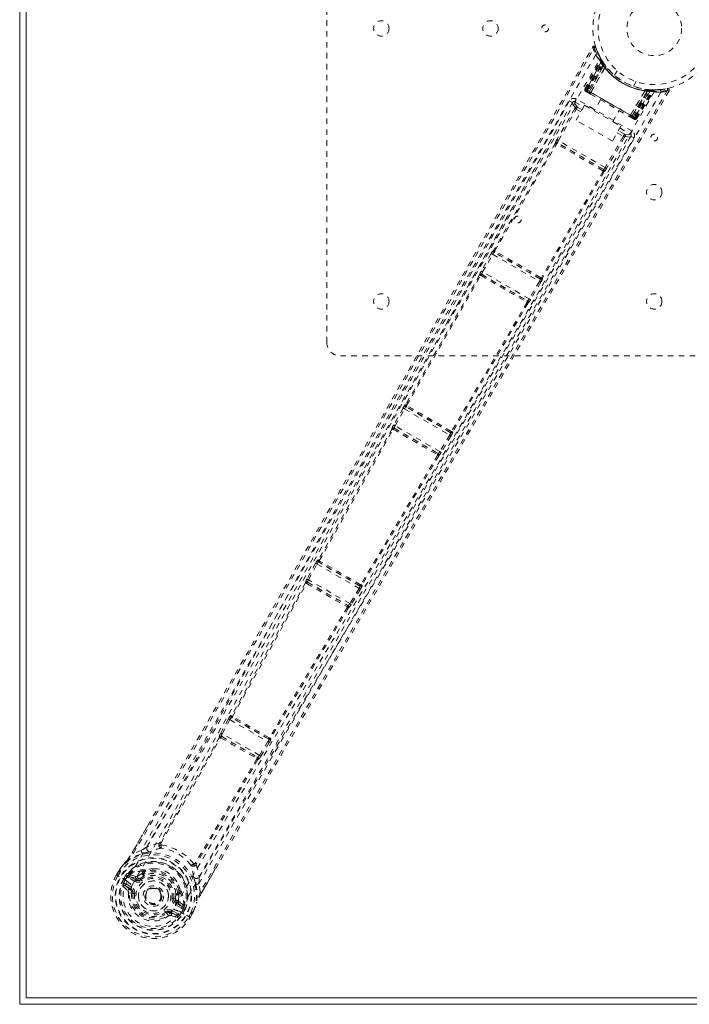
# Model space of a CAD drawing. Header units: inches. Extents: x 13.9 to 73.4, y 20.6 to 56.4.
# Tile 1 of 6: x 13.9 to 26.2, y 20.6 to 38.6. Entities that reach past the tile are written whole.
import ezdxf

# ---------------------------------------------------------------- set-up
doc = ezdxf.new("R2010")
doc.units = ezdxf.units.IN
doc.header["$MEASUREMENT"] = 0
doc.linetypes.add('SLD-Dashed', pattern=[0.075, 0.05, -0.025])
doc.linetypes.add('SLD-Solid', pattern=[0])

msp = doc.modelspace()

# ---------------------------------------------------------------- linework, layer by layer
at = {"color": 7, "linetype": 'SLD-Solid', "lineweight": 15}
for p, q in [((13.886, 56.364), (13.886, 20.614)), ((14.004, 56.246), (14.004, 20.732)), ((14.004, 56.246), (14.004, 20.732)), ((13.886, 20.614), (73.386, 20.614)), ((14.004, 20.732), (73.268, 20.732)), ((14.004, 20.732), (73.268, 20.732))]:
    msp.add_line(p, q, dxfattribs=at)
at = {"color": 7, "linetype": 'SLD-Dashed', "lineweight": 0}
for p, q in [((19.511, 32.739), (19.511, 44.239)), ((24.239, 37.381), (24.524, 37.916)), ((24.251, 37.374), (24.532, 37.902)), ((24.545, 37.886), (24.265, 37.361)), ((24.267, 37.365), (24.543, 37.883)), ((24.531, 37.931), (24.524, 37.945)), ((24.532, 37.902), (24.524, 37.916)), ((24.534, 37.924), (24.526, 37.938)), ((24.582, 37.85), (24.542, 37.913)), ((24.584, 37.819), (24.543, 37.883)), ((24.273, 37.361), (24.551, 37.844)), ((24.285, 37.354), (24.56, 37.832)), ((24.572, 37.815), (24.301, 37.345)), ((24.325, 37.331), (24.584, 37.819)), ((24.585, 37.817), (24.326, 37.33)), ((24.349, 37.317), (24.607, 37.773)), ((24.609, 37.77), (24.352, 37.315)), ((24.572, 37.815), (24.595, 37.832)), ((24.577, 37.858), (24.575, 37.86)), ((24.583, 37.848), (24.582, 37.85)), ((24.584, 37.847), (24.583, 37.848)), ((24.584, 37.819), (24.585, 37.817)), ((24.609, 37.77), (24.607, 37.773)), ((24.626, 37.791), (24.622, 37.796)), ((24.832, 37.714), (24.784, 37.631)), ((25.13, 37.431), (25.179, 37.514)), ((24.239, 37.381), (24.251, 37.374)), ((24.285, 37.354), (24.251, 37.374)), ((24.262, 37.334), (24.271, 37.329)), ((24.267, 37.365), (24.325, 37.331)), ((25.152, 36.853), (24.273, 37.361)), ((24.285, 37.354), (25.141, 36.86)), ((25.125, 36.869), (24.301, 37.345)), ((24.326, 37.33), (24.325, 37.331)), ((25.073, 36.899), (25.338, 37.348)), ((25.343, 37.349), (25.076, 36.897)), ((25.1, 36.884), (25.392, 37.351)), ((25.393, 37.351), (25.101, 36.883)), ((25.125, 36.869), (25.396, 37.339)), ((25.141, 36.86), (25.417, 37.337)), ((25.432, 37.336), (25.153, 36.853)), ((25.157, 36.847), (25.471, 37.351)), ((25.159, 36.85), (25.47, 37.348)), ((25.175, 36.84), (25.492, 37.348)), ((25.186, 36.834), (25.508, 37.348)), ((25.343, 37.349), (25.338, 37.348)), ((25.368, 37.372), (25.402, 37.369)), ((25.392, 37.351), (25.393, 37.351)), ((25.47, 37.348), (25.393, 37.351)), ((25.399, 37.367), (25.396, 37.339)), ((25.417, 37.366), (25.419, 37.366)), ((25.421, 37.365), (25.419, 37.366)), ((25.496, 37.362), (25.421, 37.365)), ((25.434, 37.364), (25.432, 37.336)), ((25.488, 37.363), (25.609, 37.366)), ((25.508, 37.348), (25.492, 37.348)), ((25.533, 37.362), (25.517, 37.362)), ((25.635, 37.369), (25.611, 37.365)), ((25.617, 37.367), (25.748, 37.387)), ((25.781, 37.343), (25.755, 37.358)), ((24.011, 37.133), (23.959, 37.163)), ((25.105, 36.606), (24.082, 37.196)), ((24.278, 37.325), (24.325, 37.297)), ((24.343, 37.287), (24.337, 37.291)), ((24.349, 37.317), (24.352, 37.315)), ((24.529, 37.18), (24.413, 36.978)), ((24.057, 37.024), (23.728, 36.451)), ((23.754, 36.436), (24.082, 37.009)), ((24.01, 37.131), (24.009, 37.13)), ((24.018, 37.142), (24.011, 37.133)), ((24.019, 37.141), (24.012, 37.133)), ((24.052, 37.144), (24.216, 37.049)), ((24.078, 36.809), (24.235, 37.081)), ((24.165, 36.961), (24.082, 37.009)), ((24.188, 37), (24.103, 37.048)), ((24.235, 37.081), (24.901, 36.697)), ((24.751, 36.783), (24.867, 36.985)), ((24.744, 36.425), (24.078, 36.809)), ((25.071, 36.867), (25.118, 36.839)), ((25.073, 36.899), (25.076, 36.897)), ((25.101, 36.883), (25.1, 36.884)), ((25.101, 36.883), (25.159, 36.85)), ((25.139, 36.83), (25.152, 36.853)), ((25.186, 36.834), (25.153, 36.853)), ((25.175, 36.84), (25.186, 36.834)), ((24.901, 36.697), (24.744, 36.425)), ((24.967, 36.55), (24.854, 36.615)), ((24.882, 36.665), (25.075, 36.554)), ((24.611, 35.941), (23.754, 36.436)), ((24.943, 36.512), (24.611, 35.941)), ((24.968, 36.497), (24.637, 35.926)), ((24.831, 36.576), (24.943, 36.512)), ((25.084, 36.509), (25.084, 36.511)), ((25.086, 36.512), (25.09, 36.523)), ((25.086, 36.514), (25.089, 36.523)), ((25.138, 36.482), (25.086, 36.512)), ((23.698, 36.382), (22.572, 34.427)), ((22.59, 34.415), (23.717, 36.37)), ((23.698, 36.382), (23.698, 36.382)), ((23.739, 36.393), (23.738, 36.394)), ((24.582, 35.906), (23.738, 36.394)), ((24.582, 35.906), (24.581, 35.907)), ((24.573, 35.876), (23.443, 33.922)), ((24.592, 35.866), (23.462, 33.912)), ((24.592, 35.866), (24.592, 35.866)), ((22.524, 34.365), (22.341, 34.043)), ((22.367, 34.028), (22.55, 34.351)), ((22.55, 34.351), (23.407, 33.856)), ((22.572, 34.427), (22.567, 34.427)), ((22.578, 34.386), (22.582, 34.386)), ((23.424, 33.898), (22.578, 34.386)), ((22.586, 34.384), (22.586, 34.384)), ((22.311, 33.973), (20.956, 31.596)), ((20.975, 31.584), (22.33, 33.961)), ((22.31, 33.974), (22.311, 33.973)), ((22.352, 33.984), (22.351, 33.985)), ((22.351, 33.985), (23.19, 33.501)), ((22.356, 33.982), (22.356, 33.982)), ((23.219, 33.536), (22.367, 34.028)), ((23.462, 33.912), (23.464, 33.909)), ((23.407, 33.856), (23.219, 33.536)), ((23.433, 33.841), (23.245, 33.521)), ((23.418, 33.904), (23.418, 33.904)), ((23.421, 33.902), (23.424, 33.898)), ((23.18, 33.47), (21.798, 31.108)), ((23.199, 33.46), (21.818, 31.098)), ((23.185, 33.503), (23.184, 33.503)), ((23.19, 33.501), (23.188, 33.501)), ((23.201, 33.46), (23.199, 33.46)), ((31.261, 32.489), (19.761, 32.489)), ((20.956, 31.596), (20.951, 31.596)), ((20.909, 31.535), (20.737, 31.227)), ((20.763, 31.212), (20.935, 31.52)), ((20.935, 31.52), (21.763, 31.042)), ((20.962, 31.556), (20.967, 31.556)), ((21.78, 31.083), (20.962, 31.556)), ((20.971, 31.554), (20.971, 31.554)), ((21.582, 30.739), (20.763, 31.212)), ((20.707, 31.156), (19.357, 28.753)), ((19.375, 28.74), (20.726, 31.144)), ((20.706, 31.158), (20.707, 31.156)), ((20.748, 31.168), (20.747, 31.169)), ((20.747, 31.169), (21.553, 30.704)), ((20.752, 31.165), (20.752, 31.165)), ((21.763, 31.042), (21.582, 30.739)), ((21.789, 31.026), (21.608, 30.723)), ((21.774, 31.09), (21.775, 31.09)), ((21.778, 31.088), (21.78, 31.083)), ((21.818, 31.098), (21.821, 31.094)), ((21.542, 30.673), (20.135, 28.301)), ((21.562, 30.663), (20.156, 28.292)), ((21.547, 30.706), (21.547, 30.706)), ((21.553, 30.704), (21.551, 30.704)), ((21.563, 30.663), (21.562, 30.663)), ((19.307, 28.692), (19.149, 28.405)), ((19.176, 28.39), (19.333, 28.677)), ((19.333, 28.677), (20.102, 28.233)), ((19.357, 28.753), (19.35, 28.753)), ((19.361, 28.713), (19.368, 28.713)), ((20.119, 28.275), (19.361, 28.713)), ((19.12, 28.335), (19.122, 28.333)), ((19.163, 28.344), (19.162, 28.346)), ((19.162, 28.346), (19.901, 27.919)), ((19.932, 27.953), (19.176, 28.39)), ((20.102, 28.233), (19.932, 27.953)), ((20.128, 28.218), (19.958, 27.938)), ((20.115, 28.281), (20.119, 28.275)), ((20.156, 28.292), (20.16, 28.286)), ((19.901, 27.919), (19.899, 27.92)), ((19.912, 27.878), (19.909, 27.878)), ((17.709, 25.842), (17.569, 25.583)), ((17.595, 25.569), (17.735, 25.828)), ((17.735, 25.828), (18.433, 25.425)), ((17.765, 25.901), (17.754, 25.903)), ((17.765, 25.863), (17.776, 25.861)), ((18.449, 25.468), (17.765, 25.863)), ((17.787, 25.881), (17.787, 25.881)), ((17.546, 25.508), (16.453, 23.576)), ((16.472, 23.562), (17.565, 25.495)), ((17.543, 25.512), (17.546, 25.508)), ((17.569, 25.583), (17.556, 25.558)), ((17.573, 25.496), (17.573, 25.496)), ((17.587, 25.52), (17.584, 25.523)), ((17.584, 25.523), (18.245, 25.141)), ((18.279, 25.174), (17.595, 25.569)), ((18.441, 25.477), (18.449, 25.468)), ((18.481, 25.487), (18.489, 25.478)), ((18.433, 25.425), (18.279, 25.174)), ((18.459, 25.409), (18.305, 25.158)), ((18.23, 25.111), (17.103, 23.198)), ((18.251, 25.101), (17.124, 23.189)), ((18.245, 25.141), (18.241, 25.142)), ((18.256, 25.1), (18.251, 25.101)), ((18.305, 25.158), (18.289, 25.135)), ((15.945, 23.394), (16.233, 23.891)), ((16.441, 23.563), (16.441, 23.563)), ((16.472, 23.562), (16.471, 23.561)), ((16.112, 23.431), (15.971, 23.38)), ((15.699, 23.051), (15.726, 23.093)), ((15.723, 23.092), (15.725, 23.096)), ((17.102, 23.197), (17.103, 23.198)), ((17.119, 23.171), (17.119, 23.171)), ((17.524, 23.184), (17.22, 22.658)), ((15.659, 22.985), (15.698, 23.052)), ((15.659, 22.985), (15.662, 22.983)), ((15.7, 23.052), (15.66, 22.983)), ((15.708, 22.956), (15.662, 22.983)), ((15.724, 23.036), (15.685, 22.97)), ((15.698, 23.052), (15.698, 23.052)), ((15.854, 22.872), (15.708, 22.956)), ((15.79, 22.909), (15.827, 22.972)), ((15.852, 22.956), (15.815, 22.894)), ((15.859, 22.958), (15.82, 22.892)), ((15.827, 22.973), (15.852, 22.956)), ((15.827, 22.972), (15.827, 22.973)), ((15.852, 22.957), (15.868, 22.977)), ((15.852, 22.957), (15.867, 22.971)), ((15.867, 22.971), (15.859, 22.958)), ((15.887, 22.989), (15.883, 22.987)), ((15.995, 22.866), (15.884, 22.93)), ((15.887, 22.989), (15.901, 22.993)), ((15.887, 22.989), (15.887, 22.989)), ((15.899, 22.956), (16.023, 22.913)), ((16.01, 22.892), (15.899, 22.956)), ((15.901, 22.993), (15.901, 22.993)), ((15.901, 22.993), (15.901, 22.993)), ((16.012, 22.953), (15.901, 22.993)), ((16.023, 22.913), (16.01, 22.892)), ((16.132, 23.017), (16.047, 22.959)), ((16.17, 22.976), (16.091, 22.921)), ((16.091, 22.921), (16.109, 22.898)), ((16.151, 23.051), (16.132, 23.017)), ((16.17, 23.037), (16.151, 23.003)), ((16.167, 23.069), (16.187, 23.08)), ((15.774, 22.776), (15.865, 22.696)), ((15.82, 22.892), (15.815, 22.894)), ((15.909, 22.716), (15.819, 22.792)), ((15.819, 22.792), (15.919, 22.734)), ((15.82, 22.892), (15.82, 22.892)), ((15.834, 22.818), (15.934, 22.76)), ((15.854, 22.871), (15.854, 22.872)), ((15.909, 22.716), (15.919, 22.734)), ((17.195, 22.673), (17.169, 22.821)), ((15.88, 22.656), (15.939, 22.649)), ((15.939, 22.649), (15.94, 22.656)), ((15.963, 22.646), (15.939, 22.649)), ((16.196, 22.668), (16.201, 22.677)), ((16.201, 22.677), (16.209, 22.689)), ((16.709, 22.551), (16.738, 22.548)), ((16.738, 22.548), (16.746, 22.643)), ((16.738, 22.548), (16.739, 22.525)), ((16.78, 22.64), (16.799, 22.673)), ((16.82, 22.664), (16.801, 22.631)), ((16.828, 22.71), (16.828, 22.687)), ((16.85, 22.373), (16.738, 22.437)), ((16.765, 22.484), (16.753, 22.463)), ((16.865, 22.399), (16.753, 22.463)), ((16.765, 22.484), (16.865, 22.399)), ((16.806, 22.495), (16.895, 22.419)), ((16.886, 22.365), (16.848, 22.298)), ((16.893, 22.378), (16.886, 22.365)), ((16.888, 22.358), (16.893, 22.378)), ((16.899, 22.405), (16.895, 22.419)), ((16.899, 22.401), (16.899, 22.405)), ((17.132, 22.482), (17.126, 22.466)), ((16.578, 22.28), (16.564, 22.299)), ((16.652, 22.288), (16.662, 22.305)), ((16.763, 22.247), (16.652, 22.288)), ((16.656, 22.24), (16.771, 22.201)), ((16.662, 22.305), (16.763, 22.247)), ((16.677, 22.331), (16.778, 22.273)), ((16.814, 22.318), (16.94, 22.245)), ((16.814, 22.318), (16.814, 22.318)), ((16.848, 22.298), (16.853, 22.295)), ((16.853, 22.295), (16.888, 22.357)), ((16.914, 22.344), (16.879, 22.281)), ((16.888, 22.358), (16.915, 22.345)), ((16.915, 22.345), (16.914, 22.344)), ((16.94, 22.245), (16.96, 22.234)), ((16.96, 22.234), (17.006, 22.207)), ((16.984, 22.22), (17.022, 22.287)), ((17.006, 22.207), (17.009, 22.205)), ((17.008, 22.205), (17.047, 22.274)), ((17.009, 22.205), (17.048, 22.273)), ((17.048, 22.273), (17.048, 22.273)), ((17.07, 22.314), (17.072, 22.318))]:
    msp.add_line(p, q, dxfattribs=at)
at = {"color": 7, "linetype": 'SLD-Dashed', "lineweight": 0, "flags": 128}
for points in [[(15.971, 23.38), (16.642, 24.535), (17.32, 25.707), (18.006, 26.902), (18.666, 28.053), (19.343, 29.239), (20.02, 30.425), (20.664, 31.555), (21.234, 32.558), (21.633, 33.258), (22.289, 34.41), (22.854, 35.403), (23.393, 36.35), (23.911, 37.261), (24.409, 38.135)], [(16.233, 23.891), (18.07, 27.073), (20.178, 30.763), (22.28, 34.456), (24.383, 38.15)], [(24.383, 38.15), (24.383, 38.149), (24.385, 38.148), (24.391, 38.146), (24.399, 38.141), (24.404, 38.138), (24.409, 38.135)], [(24.435, 38.143), (24.43, 38.15), (24.425, 38.156), (24.418, 38.16), (24.41, 38.163), (24.403, 38.163), (24.395, 38.162), (24.389, 38.158), (24.384, 38.152)], [(24.439, 38.009), (23.215, 35.895), (21.998, 33.778), (20.79, 31.658), (19.593, 29.533), (18.66, 27.862), (17.73, 26.192), (16.798, 24.526), (15.854, 22.871)], [(15.947, 22.798), (16.906, 24.479), (17.853, 26.172), (18.796, 27.87), (19.742, 29.569), (20.695, 31.265), (21.955, 33.483), (23.226, 35.696), (24.505, 37.906)], [(24.524, 37.945), (24.524, 37.943), (24.525, 37.943)], [(24.622, 37.796), (24.622, 37.794), (24.622, 37.792), (24.621, 37.79), (24.619, 37.787), (24.617, 37.784), (24.614, 37.78), (24.611, 37.777), (24.607, 37.773)], [(25.755, 37.358), (25.282, 36.551), (24.791, 35.712), (24.281, 34.842), (23.893, 34.178), (23.841, 34.09), (23.79, 34.002), (23.738, 33.913), (23.685, 33.824), (23.633, 33.734), (23.57, 33.627), (23.385, 33.311), (23.216, 33.022), (23.062, 32.76), (22.925, 32.525), (22.668, 32.087), (22.444, 31.704), (22.112, 31.137), (21.809, 30.619), (21.535, 30.152), (21.228, 29.627), (20.916, 29.092), (20.311, 28.057), (19.669, 26.955), (19.049, 25.889), (18.428, 24.816), (17.803, 23.733), (17.195, 22.673)], [(25.781, 37.343), (23.633, 33.675), (21.486, 30.008), (19.344, 26.338), (17.524, 23.184)], [(24.273, 37.361), (24.26, 37.369), (24.249, 37.375), (24.245, 37.377), (24.242, 37.379), (24.239, 37.381)], [(24.301, 37.345), (24.294, 37.349), (24.287, 37.353), (24.281, 37.356), (24.276, 37.359), (24.272, 37.362), (24.269, 37.364), (24.267, 37.364), (24.267, 37.365)], [(25.354, 37.373), (25.353, 37.372), (25.351, 37.371), (25.35, 37.369), (25.348, 37.366), (25.347, 37.363), (25.345, 37.358), (25.344, 37.354), (25.343, 37.349)], [(25.452, 37.363), (25.442, 37.363), (25.434, 37.362)], [(23.959, 37.163), (23.656, 36.632), (23.336, 36.069), (22.999, 35.477), (22.644, 34.853), (22.277, 34.208), (22.228, 34.122), (22.178, 34.034), (22.128, 33.947), (22.078, 33.859), (22.028, 33.77), (21.964, 33.658), (21.774, 33.324), (21.604, 33.026), (21.456, 32.764), (21.328, 32.54), (21.258, 32.416), (21.196, 32.308), (21.142, 32.214), (21.097, 32.135), (21.061, 32.071), (21.033, 32.022), (20.968, 31.908), (20.882, 31.757), (20.624, 31.303), (20.385, 30.884), (20.272, 30.684), (20.163, 30.494), (20.06, 30.312), (19.931, 30.086), (19.801, 29.858), (19.675, 29.636), (19.551, 29.42), (18.997, 28.448), (18.406, 27.414), (17.84, 26.425), (17.264, 25.424), (16.683, 24.416), (16.112, 23.431)], [(25.509, 37.327), (24.292, 35.215), (23.07, 33.107), (21.839, 31.006), (20.599, 28.914), (19.618, 27.275), (18.637, 25.639), (17.662, 24.003), (16.704, 22.361)], [(25.631, 37.321), (24.411, 35.204), (23.187, 33.091), (21.955, 30.985), (20.713, 28.886), (19.733, 27.243), (18.751, 25.603), (17.775, 23.962), (16.814, 22.318)], [(24.082, 37.196), (24.071, 37.177), (24.061, 37.16), (24.055, 37.149), (24.052, 37.144)], [(24.287, 37.32), (24.285, 37.321), (24.283, 37.322), (24.28, 37.323)], [(24.326, 37.33), (24.328, 37.329), (24.333, 37.326), (24.341, 37.322), (24.349, 37.317)], [(24.343, 37.287), (24.341, 37.29), (24.342, 37.298), (24.345, 37.307), (24.349, 37.317)], [(24.344, 37.287), (24.52, 37.185), (24.698, 37.082), (24.877, 36.979), (25.053, 36.877)], [(24.352, 37.315), (24.531, 37.212), (24.713, 37.107), (24.894, 37.002), (25.073, 36.899)], [(24.011, 37.133), (22.069, 33.721), (20.127, 30.308), (18.18, 26.899), (16.22, 23.498)], [(24.011, 37.133), (24.017, 37.097), (24.063, 37.037)], [(24.103, 37.048), (24.058, 37.108), (24.052, 37.144)], [(24.057, 37.024), (24.059, 37.022), (24.065, 37.019), (24.073, 37.014), (24.082, 37.009)], [(25.076, 36.897), (25.073, 36.893), (25.07, 36.888), (25.066, 36.884), (25.063, 36.881), (25.06, 36.879), (25.057, 36.877), (25.055, 36.877), (25.053, 36.877)], [(25.053, 36.877), (25.056, 36.876), (25.057, 36.875), (25.059, 36.874), (25.059, 36.874)], [(25.076, 36.897), (25.085, 36.892), (25.092, 36.888), (25.097, 36.885), (25.1, 36.884)], [(25.159, 36.85), (25.158, 36.85), (25.157, 36.851), (25.154, 36.852), (25.15, 36.855), (25.144, 36.858), (25.138, 36.861), (25.132, 36.865), (25.125, 36.869)], [(25.126, 36.835), (25.129, 36.833), (25.132, 36.832), (25.133, 36.831), (25.134, 36.83)], [(25.141, 36.86), (25.153, 36.853), (25.164, 36.846), (25.172, 36.842), (25.175, 36.84)], [(23.729, 36.637), (23.51, 36.252), (23.227, 35.756), (22.964, 35.294), (22.721, 34.866), (22.5, 34.479), (22.298, 34.125), (22.115, 33.803), (21.951, 33.514), (21.726, 33.118), (21.579, 32.861)], [(17.169, 22.821), (17.547, 23.478), (17.944, 24.166), (18.36, 24.885), (18.794, 25.635), (19.222, 26.37), (19.583, 26.99), (19.929, 27.582), (20.3, 28.218), (20.696, 28.896), (20.818, 29.105), (20.942, 29.317), (21.068, 29.532), (21.178, 29.721), (21.268, 29.873), (21.361, 30.033), (21.459, 30.2), (21.562, 30.375), (21.768, 30.728), (21.991, 31.109), (22.229, 31.516), (22.276, 31.596), (22.288, 31.616), (22.297, 31.63), (22.308, 31.65), (22.323, 31.676), (22.341, 31.706), (22.362, 31.742), (22.436, 31.868), (22.534, 32.035), (22.635, 32.208), (22.754, 32.411), (22.889, 32.642), (22.947, 32.741), (23.008, 32.844), (23.071, 32.952), (23.137, 33.065), (23.178, 33.136), (23.219, 33.205), (23.641, 33.925), (24.047, 34.62), (24.432, 35.277), (24.796, 35.898), (25.138, 36.482)], [(17.174, 22.948), (19.139, 26.346), (21.118, 29.736), (23.102, 33.124), (25.086, 36.512)], [(23.754, 36.436), (23.745, 36.442), (23.736, 36.446), (23.731, 36.45), (23.728, 36.451)], [(24.968, 36.497), (24.965, 36.499), (24.96, 36.502), (24.952, 36.506), (24.943, 36.512)], [(25.075, 36.554), (25.041, 36.54), (24.967, 36.55)], [(25.086, 36.512), (25.052, 36.499), (24.977, 36.509)], [(25.075, 36.554), (25.076, 36.555), (25.078, 36.558), (25.081, 36.563), (25.084, 36.569), (25.089, 36.577), (25.094, 36.586), (25.099, 36.596), (25.105, 36.606)], [(23.739, 36.393), (23.732, 36.396), (23.726, 36.396), (23.72, 36.395), (23.716, 36.392), (23.713, 36.388), (23.712, 36.382), (23.714, 36.376), (23.717, 36.37)], [(24.57, 35.883), (24.361, 36.004), (24.147, 36.127), (23.934, 36.251), (23.724, 36.372)], [(24.577, 35.909), (24.476, 35.967), (24.373, 36.027), (24.269, 36.086), (24.165, 36.146), (24.07, 36.201), (23.975, 36.256), (23.884, 36.309), (23.813, 36.35), (23.742, 36.391)], [(24.573, 35.876), (24.579, 35.876), (24.585, 35.878), (24.589, 35.882), (24.592, 35.886), (24.592, 35.892), (24.59, 35.897), (24.587, 35.902), (24.581, 35.907)], [(24.637, 35.926), (24.636, 35.927), (24.634, 35.928), (24.632, 35.929), (24.629, 35.931), (24.625, 35.933), (24.621, 35.936), (24.616, 35.939), (24.611, 35.941)], [(24.573, 35.876), (24.572, 35.88), (24.572, 35.882), (24.571, 35.883), (24.57, 35.883)], [(22.55, 34.351), (22.545, 34.353), (22.54, 34.356), (22.536, 34.358), (22.532, 34.361), (22.529, 34.362), (22.526, 34.364), (22.525, 34.365), (22.524, 34.365)], [(22.59, 34.415), (22.583, 34.415), (22.578, 34.413), (22.574, 34.409), (22.572, 34.405), (22.572, 34.4), (22.574, 34.395), (22.577, 34.39), (22.582, 34.386)], [(22.59, 34.415), (22.59, 34.411), (22.591, 34.409), (22.592, 34.409), (22.592, 34.408)], [(22.352, 33.984), (22.346, 33.987), (22.339, 33.987), (22.333, 33.986), (22.329, 33.983), (22.326, 33.979), (22.325, 33.973), (22.326, 33.967), (22.329, 33.961)], [(22.337, 33.962), (22.336, 33.963), (22.335, 33.963), (22.333, 33.963), (22.329, 33.961)], [(22.343, 34.042), (22.335, 34.033), (22.333, 34.029)], [(22.367, 34.028), (22.358, 34.034), (22.349, 34.038), (22.343, 34.042), (22.341, 34.043)], [(23.421, 33.902), (23.427, 33.899), (23.433, 33.898), (23.439, 33.899), (23.443, 33.902), (23.446, 33.906), (23.447, 33.911), (23.446, 33.917), (23.443, 33.922)], [(23.436, 33.921), (23.436, 33.921), (23.437, 33.921), (23.439, 33.921), (23.443, 33.922)], [(23.433, 33.841), (23.432, 33.841), (23.43, 33.842), (23.428, 33.844), (23.424, 33.845), (23.421, 33.848), (23.416, 33.85), (23.412, 33.853), (23.407, 33.856)], [(23.18, 33.47), (23.179, 33.474), (23.179, 33.476), (23.178, 33.477), (23.177, 33.477)], [(23.18, 33.47), (23.187, 33.47), (23.192, 33.472), (23.197, 33.476), (23.199, 33.481), (23.2, 33.486), (23.198, 33.492), (23.194, 33.497), (23.188, 33.501)], [(23.245, 33.521), (23.243, 33.522), (23.237, 33.526), (23.228, 33.531), (23.219, 33.536)], [(23.237, 33.508), (23.239, 33.511), (23.243, 33.522)], [(20.975, 31.584), (20.968, 31.584), (20.963, 31.582), (20.959, 31.579), (20.957, 31.575), (20.957, 31.57), (20.959, 31.564), (20.962, 31.56), (20.967, 31.556)], [(20.975, 31.584), (20.975, 31.58), (20.976, 31.579), (20.976, 31.578), (20.977, 31.578)], [(20.935, 31.52), (20.93, 31.523), (20.925, 31.525), (20.921, 31.528), (20.917, 31.53), (20.914, 31.532), (20.911, 31.533), (20.909, 31.534), (20.909, 31.535)], [(20.739, 31.225), (20.731, 31.214), (20.728, 31.21)], [(20.763, 31.212), (20.754, 31.217), (20.745, 31.222), (20.739, 31.225), (20.737, 31.227)], [(20.748, 31.168), (20.742, 31.17), (20.735, 31.171), (20.729, 31.17), (20.725, 31.167), (20.722, 31.162), (20.721, 31.156), (20.722, 31.15), (20.726, 31.144)], [(20.733, 31.145), (20.732, 31.146), (20.731, 31.146), (20.729, 31.146), (20.726, 31.144)], [(21.789, 31.026), (21.788, 31.027), (21.786, 31.028), (21.784, 31.029), (21.78, 31.031), (21.777, 31.034), (21.772, 31.036), (21.768, 31.039), (21.763, 31.042)], [(21.778, 31.088), (21.784, 31.085), (21.79, 31.085), (21.795, 31.085), (21.799, 31.088), (21.802, 31.092), (21.803, 31.097), (21.802, 31.103), (21.799, 31.108)], [(21.792, 31.107), (21.793, 31.107), (21.793, 31.107), (21.795, 31.107), (21.799, 31.108)], [(21.542, 30.673), (21.542, 30.677), (21.541, 30.679), (21.54, 30.679), (21.539, 30.68)], [(21.542, 30.673), (21.549, 30.673), (21.555, 30.675), (21.559, 30.678), (21.562, 30.683), (21.562, 30.689), (21.561, 30.695), (21.557, 30.7), (21.551, 30.704)], [(21.608, 30.723), (21.606, 30.725), (21.6, 30.728), (21.591, 30.733), (21.582, 30.739)], [(21.598, 30.707), (21.601, 30.712), (21.606, 30.725)], [(19.333, 28.677), (19.328, 28.68), (19.324, 28.682), (19.319, 28.685), (19.315, 28.687), (19.312, 28.689), (19.31, 28.69), (19.308, 28.691), (19.307, 28.692)], [(19.375, 28.74), (19.369, 28.74), (19.364, 28.738), (19.36, 28.735), (19.358, 28.731), (19.357, 28.726), (19.359, 28.721), (19.363, 28.716), (19.368, 28.713)], [(19.122, 28.333), (18.443, 27.116), (17.765, 25.901)], [(17.784, 25.887), (18.462, 27.103), (19.141, 28.32)], [(19.163, 28.344), (19.157, 28.347), (19.15, 28.348), (19.144, 28.346), (19.139, 28.343), (19.137, 28.338), (19.136, 28.332), (19.137, 28.326), (19.141, 28.32)], [(19.151, 28.403), (19.143, 28.392), (19.141, 28.388)], [(19.148, 28.321), (19.147, 28.322), (19.146, 28.322), (19.144, 28.322), (19.141, 28.32)], [(19.176, 28.39), (19.167, 28.395), (19.158, 28.4), (19.152, 28.403), (19.149, 28.405)], [(20.128, 28.218), (20.127, 28.218), (20.125, 28.219), (20.122, 28.221), (20.119, 28.223), (20.116, 28.225), (20.111, 28.228), (20.107, 28.23), (20.102, 28.233)], [(20.115, 28.281), (20.121, 28.279), (20.127, 28.278), (20.132, 28.279), (20.137, 28.281), (20.139, 28.285), (20.14, 28.29), (20.139, 28.296), (20.135, 28.301)], [(20.129, 28.3), (20.13, 28.3), (20.13, 28.3), (20.132, 28.3), (20.135, 28.301)], [(19.958, 27.938), (19.955, 27.939), (19.949, 27.943), (19.941, 27.948), (19.932, 27.953)], [(19.889, 27.888), (19.174, 26.692), (18.46, 25.497)], [(19.909, 27.878), (19.195, 26.682), (18.481, 25.487)], [(19.889, 27.888), (19.896, 27.888), (19.902, 27.89), (19.907, 27.893), (19.909, 27.898), (19.91, 27.904), (19.908, 27.91), (19.904, 27.915), (19.899, 27.92)], [(19.947, 27.922), (19.95, 27.926), (19.956, 27.939)], [(17.735, 25.828), (17.731, 25.831), (17.726, 25.833), (17.722, 25.835), (17.718, 25.837), (17.715, 25.839), (17.712, 25.841), (17.71, 25.842), (17.709, 25.842)], [(17.784, 25.887), (17.778, 25.887), (17.773, 25.885), (17.769, 25.882), (17.767, 25.879), (17.766, 25.874), (17.768, 25.869), (17.771, 25.864), (17.776, 25.861)], [(17.587, 25.52), (17.58, 25.523), (17.574, 25.523), (17.568, 25.522), (17.563, 25.518), (17.561, 25.513), (17.56, 25.507), (17.561, 25.501), (17.565, 25.495)], [(17.573, 25.496), (17.572, 25.497), (17.571, 25.497), (17.569, 25.497), (17.565, 25.495)], [(17.595, 25.569), (17.586, 25.574), (17.578, 25.578), (17.572, 25.582), (17.569, 25.583)], [(18.441, 25.477), (18.447, 25.474), (18.453, 25.474), (18.458, 25.475), (18.462, 25.477), (18.464, 25.481), (18.464, 25.486), (18.463, 25.492), (18.46, 25.497)], [(18.454, 25.496), (18.454, 25.495), (18.455, 25.495), (18.457, 25.495), (18.46, 25.497)], [(18.459, 25.409), (18.458, 25.41), (18.456, 25.411), (18.453, 25.413), (18.45, 25.415), (18.447, 25.417), (18.442, 25.419), (18.438, 25.422), (18.433, 25.425)], [(18.23, 25.111), (18.23, 25.115), (18.229, 25.117), (18.228, 25.118), (18.227, 25.118)], [(18.23, 25.111), (18.237, 25.111), (18.243, 25.113), (18.248, 25.116), (18.251, 25.121), (18.252, 25.127), (18.25, 25.133), (18.247, 25.138), (18.241, 25.142)], [(18.305, 25.158), (18.302, 25.16), (18.296, 25.164), (18.288, 25.169), (18.279, 25.174)], [(16.236, 23.89), (16.114, 23.679), (15.947, 23.393)], [(16.441, 23.563), (16.328, 23.537), (16.22, 23.498)], [(16.441, 23.563), (16.437, 23.553), (16.437, 23.543), (16.439, 23.534), (16.445, 23.528), (16.452, 23.525), (16.461, 23.525), (16.47, 23.528), (16.479, 23.534)], [(15.833, 23.224), (15.98, 23.319), (16.129, 23.375)], [(15.853, 23.251), (15.884, 23.296), (15.945, 23.394)], [(15.945, 23.394), (15.945, 23.394), (15.946, 23.394), (15.949, 23.393), (15.952, 23.391), (15.955, 23.389), (15.96, 23.386), (15.966, 23.383), (15.971, 23.38)], [(16.255, 23.403), (16.268, 23.406), (16.276, 23.409)], [(15.725, 23.096), (15.726, 23.096), (15.727, 23.096), (15.727, 23.095), (15.727, 23.094), (15.723, 23.086), (15.722, 23.082), (15.722, 23.08), (15.723, 23.079), (15.725, 23.076), (15.726, 23.075), (15.727, 23.073), (15.727, 23.071), (15.725, 23.065), (15.724, 23.06), (15.723, 23.055), (15.725, 23.046), (15.725, 23.041), (15.724, 23.037)], [(15.723, 23.092), (15.778, 23.162), (15.826, 23.216)], [(15.833, 23.224), (15.782, 23.168), (15.725, 23.096)], [(15.826, 23.216), (15.839, 23.232), (15.853, 23.251)], [(15.833, 23.224), (15.829, 23.221), (15.826, 23.216)], [(16.348, 23.097), (16.287, 23.098), (16.187, 23.08)], [(17.075, 23.19), (17.074, 23.18), (17.076, 23.17), (17.08, 23.162), (17.087, 23.157), (17.095, 23.156), (17.104, 23.158), (17.112, 23.163), (17.119, 23.171)], [(17.119, 23.171), (17.153, 23.061), (17.174, 22.948)], [(17.219, 22.659), (17.357, 22.9), (17.476, 23.108), (17.521, 23.186)], [(15.685, 22.97), (15.679, 22.973), (15.674, 22.976), (15.669, 22.979), (15.665, 22.981), (15.662, 22.983), (15.66, 22.984), (15.659, 22.985), (15.659, 22.985)], [(15.724, 23.036), (15.719, 23.04), (15.713, 23.043), (15.708, 23.046), (15.704, 23.048), (15.701, 23.05), (15.699, 23.051), (15.698, 23.052), (15.698, 23.052)], [(15.852, 22.956), (15.852, 22.956), (15.852, 22.957)], [(15.884, 22.93), (15.869, 22.942), (15.859, 22.958)], [(15.899, 22.956), (15.898, 22.956), (15.897, 22.954), (15.896, 22.952), (15.894, 22.948), (15.892, 22.945), (15.889, 22.94), (15.886, 22.935), (15.884, 22.93)], [(16.047, 22.959), (16.027, 22.951), (16.012, 22.953)], [(16.151, 23.051), (16.166, 23.069), (16.167, 23.069)], [(17.074, 22.931), (17.07, 22.943), (17.068, 22.951)], [(15.788, 22.825), (15.811, 22.826), (15.834, 22.818)], [(15.834, 22.818), (15.831, 22.813), (15.828, 22.809), (15.825, 22.804), (15.823, 22.8), (15.821, 22.797), (15.82, 22.795), (15.819, 22.793), (15.819, 22.792)], [(15.947, 22.798), (15.913, 22.726), (15.896, 22.647), (15.896, 22.565), (15.913, 22.485), (15.946, 22.408), (15.994, 22.339), (16.054, 22.279), (16.123, 22.23), (16.2, 22.194), (16.282, 22.172), (16.366, 22.166), (16.449, 22.175), (16.528, 22.201), (16.598, 22.241), (16.658, 22.295), (16.704, 22.361)], [(15.934, 22.76), (15.932, 22.755), (15.929, 22.75), (15.926, 22.746), (15.924, 22.742), (15.922, 22.739), (15.921, 22.736), (15.92, 22.735), (15.919, 22.734)], [(15.995, 22.866), (15.998, 22.871), (16.001, 22.876), (16.004, 22.88), (16.006, 22.884), (16.008, 22.887), (16.009, 22.89), (16.01, 22.891), (16.01, 22.892)], [(16.127, 22.874), (16.123, 22.879), (16.12, 22.883), (16.117, 22.887), (16.114, 22.891), (16.112, 22.894), (16.11, 22.896), (16.109, 22.897), (16.109, 22.898)], [(16.828, 22.71), (16.793, 22.806), (16.762, 22.858)], [(17.112, 22.807), (17.138, 22.65), (17.13, 22.476)], [(15.993, 22.642), (15.987, 22.643), (15.982, 22.644), (15.977, 22.644), (15.972, 22.645), (15.969, 22.645), (15.966, 22.646), (15.964, 22.646), (15.963, 22.646)], [(16.68, 22.555), (16.685, 22.554), (16.691, 22.554), (16.696, 22.553), (16.7, 22.552), (16.704, 22.552), (16.707, 22.552), (16.709, 22.551), (16.709, 22.551)], [(16.801, 22.631), (16.8, 22.583), (16.793, 22.529)], [(16.828, 22.687), (16.828, 22.686), (16.82, 22.664)], [(17.22, 22.658), (17.221, 22.658), (17.22, 22.659), (17.218, 22.66), (17.215, 22.662), (17.211, 22.664), (17.207, 22.667), (17.201, 22.67), (17.195, 22.673)], [(16.738, 22.437), (16.741, 22.442), (16.744, 22.447), (16.746, 22.451), (16.748, 22.455), (16.75, 22.458), (16.752, 22.461), (16.753, 22.462), (16.753, 22.463)], [(16.793, 22.529), (16.796, 22.507), (16.806, 22.495)], [(16.85, 22.373), (16.853, 22.378), (16.855, 22.382), (16.858, 22.387), (16.86, 22.391), (16.862, 22.394), (16.864, 22.396), (16.864, 22.398), (16.865, 22.399)], [(16.886, 22.365), (16.867, 22.366), (16.85, 22.373)], [(17.07, 22.314), (17.103, 22.397), (17.126, 22.466)], [(17.072, 22.318), (17.107, 22.404), (17.13, 22.476)], [(17.126, 22.466), (17.128, 22.471), (17.13, 22.476)], [(16.546, 22.323), (16.549, 22.319), (16.552, 22.314), (16.555, 22.31), (16.558, 22.307), (16.56, 22.304), (16.562, 22.301), (16.563, 22.3), (16.564, 22.299)], [(16.677, 22.331), (16.674, 22.326), (16.671, 22.322), (16.669, 22.317), (16.667, 22.313), (16.665, 22.31), (16.663, 22.308), (16.662, 22.306), (16.662, 22.305)], [(16.763, 22.247), (16.763, 22.248), (16.764, 22.249), (16.766, 22.252), (16.768, 22.255), (16.77, 22.259), (16.772, 22.263), (16.775, 22.268), (16.778, 22.273)], [(16.778, 22.273), (16.796, 22.258), (16.806, 22.236)], [(16.888, 22.359), (16.888, 22.358), (16.888, 22.358)], [(17.009, 22.205), (17.009, 22.205), (17.009, 22.205), (17.006, 22.207), (17.003, 22.208), (16.999, 22.211), (16.994, 22.214), (16.989, 22.217), (16.984, 22.22)], [(17.022, 22.287), (17.025, 22.291), (17.038, 22.296), (17.042, 22.299), (17.045, 22.303), (17.048, 22.307), (17.05, 22.308), (17.052, 22.308), (17.055, 22.308), (17.059, 22.307), (17.06, 22.307), (17.062, 22.308), (17.065, 22.311), (17.07, 22.318), (17.071, 22.319), (17.072, 22.319), (17.072, 22.319), (17.072, 22.318)], [(17.022, 22.287), (17.027, 22.284), (17.033, 22.281), (17.038, 22.279), (17.042, 22.276), (17.045, 22.274), (17.047, 22.273), (17.048, 22.272), (17.048, 22.273)]]:
    msp.add_lwpolyline(points, dxfattribs=at)
at = {"color": 7, "linetype": 'SLD-Dashed', "lineweight": 0}
for centre, radius in [((25.511, 38.489), 1.125), ((25.511, 38.489), 1.03), ((25.511, 38.489), 0.5), ((20.511, 38.489), 0.141), ((22.511, 38.489), 0.141), ((23.511, 38.489), 0.0625), ((25.511, 36.489), 0.0625), ((25.511, 35.489), 0.141), ((23.011, 34.989), 0.0625), ((20.511, 33.489), 0.141), ((25.511, 33.489), 0.141), ((16.336, 22.599), 0.7), ((16.336, 22.599), 0.69), ((16.336, 22.599), 0.623), ((16.336, 22.599), 0.32), ((16.336, 22.599), 0.275), ((16.336, 22.599), 0.188), ((16.336, 22.599), 0.157), ((16.336, 22.599), 0.142), ((16.336, 22.599), 0.14), ((16.336, 22.599), 0.138)]:
    msp.add_circle(centre, radius, dxfattribs=at)
for centre, radius, start, end in [((24.409, 38.135), 0.03, 17.8314, 150.3459), ((25.511, 38.517), 1.187, 198.0285, 205.3526), ((23.965, 39.566), 1.499, 287.2362, 288.3827), ((25.511, 38.489), 1.157, 197.8168, 282.1804), ((25.498, 38.484), 1.113, 197.9401, 205.3763), ((24.465, 37.994), 0.03, 25.9254, 149.6752), ((25.615, 38.699), 1.364, 210.3938, 215.5272), ((25.511, 38.49), 1.128, 205.3401, 210.4632), ((24.535, 37.875), 0.043, 84.1904, 132.9866), ((25.527, 38.517), 1.19, 210.8727, 269.1272), ((24.5, 37.929), 0.0278, 324.9449, 29.3698), ((24.497, 37.93), 0.03, 331.9904, 28.8847), ((25.304, 38.172), 0.821, 198.1565, 203.5234), ((24.505, 37.916), 0.0299, 331.902, 29.6689), ((25.257, 38.344), 0.835, 209.6226, 211.1866), ((25.302, 38.168), 0.815, 199.0659, 204.3949), ((25.511, 38.489), 1.127, 210.4638, 269.5362), ((24.516, 37.897), 0.0299, 331.8071, 30.7266), ((25.504, 38.485), 1.119, 210.7425, 215.7039), ((24.524, 37.897), 0.0236, 321.9821, 25.2449), ((25.329, 38.176), 0.839, 200.4152, 205.4939), ((24.589, 37.805), 0.0548, 103.5888, 134.1867), ((25.51, 38.488), 1.155, 213.8883, 266.1119), ((24.615, 37.769), 0.0831, 111.4026, 131.4128), ((25.51, 38.488), 1.155, 214.6407, 265.3588), ((25.51, 38.488), 1.155, 215.6612, 264.3389), ((24.558, 37.833), 0.0297, 331.4765, 34.4679), ((24.559, 37.831), 0.0297, 331.4755, 34.5405), ((25.256, 38.127), 0.74, 204.7503, 208.5513), ((24.592, 37.8), 0.0345, 298.9606, 345.1245), ((25.492, 38.458), 1.12, 217.9113, 262.0888), ((24.266, 37.366), 0.03, 151.9982, 239.9934), ((24.344, 37.399), 0.104, 190.7177, 216.059), ((24.277, 37.36), 0.03, 151.9677, 239.972), ((24.38, 37.511), 0.21, 232.3238, 239.0007), ((24.293, 37.351), 0.03, 151.9301, 239.9366), ((24.298, 37.352), 0.0334, 157.6574, 238.9774), ((24.856, 37.021), 0.662, 149.7601, 152.2674), ((24.677, 37.119), 0.439, 149.0709, 152.8514), ((24.351, 37.317), 0.0299, 151.7962, 239.8162), ((25.373, 37.349), 0.0345, 134.8494, 181.0595), ((25.324, 38.087), 0.739, 271.4456, 275.251), ((25.511, 38.489), 1.127, 262.0325, 265.3549), ((25.417, 37.336), 0.0297, 85.4597, 148.5238), ((25.419, 37.336), 0.0297, 85.539, 148.5259), ((25.33, 38.176), 0.84, 274.5078, 279.5807), ((25.511, 38.489), 1.127, 264.3138, 269.2392), ((25.348, 37.352), 0.0702, 347.3175, 11.0729), ((25.338, 38.14), 0.807, 275.5783, 280.9606), ((25.338, 38.158), 0.828, 276.4991, 281.8215), ((25.511, 38.39), 1.029, 266.5877, 271.2088), ((25.495, 37.332), 0.0299, 89.2727, 148.1963), ((25.495, 37.334), 0.0281, 88.415, 151.1797), ((25.517, 37.332), 0.0299, 90.3225, 148.1001), ((25.511, 38.489), 1.128, 269.5362, 274.6626), ((25.467, 37.337), 0.043, 347.0432, 35.7821), ((25.512, 37.976), 0.614, 269.4346, 270.4758), ((25.531, 37.335), 0.0272, 90.022, 152.6167), ((25.533, 37.332), 0.03, 91.1053, 148.019), ((25.514, 38.47), 1.108, 274.6028, 281.8905), ((25.605, 37.336), 0.03, 330.3132, 94.0846), ((25.534, 38.504), 1.187, 274.6491, 281.9691), ((25.755, 37.358), 0.03, 329.6509, 102.17), ((25.614, 37.343), 0.142, 6.1122, 18.2649), ((24.037, 37.118), 0.09, 60.0131, 150.355), ((24.352, 37.316), 0.0299, 151.8029, 239.804), ((24.379, 37.292), 0.0354, 139.286, 189.2183), ((25.64, 38.683), 1.362, 264.4703, 269.6088), ((24.037, 37.121), 0.0277, 56.8381, 132.3171), ((24.018, 37.048), 0.0456, 326.8424, 345.8852), ((24.089, 37.022), 0.03, 60.4183, 150.0217), ((23.86, 37.152), 0.264, 327.2327, 337.0144), ((25.04, 36.91), 0.0354, 290.7721, 340.7242), ((25.074, 36.899), 0.0299, 240.1885, 328.2043), ((25.075, 36.899), 0.0299, 240.1892, 328.2037), ((24.74, 37.083), 0.44, 327.1485, 330.9223), ((25.13, 36.89), 0.0498, 246.4558, 305.6239), ((25.133, 36.865), 0.03, 240.0625, 328.0699), ((24.408, 37.273), 0.841, 328.6447, 330.6168), ((25.226, 37.016), 0.205, 241.0491, 247.9582), ((25.149, 36.856), 0.03, 240.0285, 328.033), ((25.15, 36.933), 0.104, 263.9469, 289.2781), ((25.161, 36.85), 0.03, 240.0042, 328.0057), ((23.881, 36.343), 0.187, 144.8256, 167.9788), ((23.81, 36.392), 0.0715, 141.4692, 178.5984), ((25.216, 36.367), 0.309, 143.6992, 152.052), ((24.951, 36.524), 0.03, 329.9688, 59.5914), ((25.002, 36.481), 0.0373, 131.965, 155.3092), ((25.063, 36.529), 0.0277, 347.6055, 63.0909), ((25.06, 36.528), 0.09, 329.6433, 59.9883), ((23.724, 36.367), 0.0301, 61.3957, 149.9172), ((23.724, 36.367), 0.0301, 61.3803, 149.9334), ((23.835, 36.582), 0.243, 235.5871, 240.7035), ((23.721, 36.365), 0.00678, 65.3999, 133.7856), ((23.755, 36.361), 0.0324, 112.0872, 160.1057), ((23.753, 36.411), 0.0225, 230.8687, 242.3715), ((24.545, 35.904), 0.0324, 319.8915, 7.9154), ((24.59, 35.928), 0.023, 237.7431, 248.9937), ((24.566, 35.881), 0.0301, 330.088, 58.5966), ((24.545, 35.967), 0.0713, 301.3382, 338.5817), ((24.566, 35.881), 0.0301, 330.0587, 58.6258), ((24.467, 36.005), 0.187, 312.0163, 335.181), ((24.694, 36.08), 0.237, 239.2381, 244.4778), ((22.709, 34.28), 0.204, 134.073, 155.3104), ((22.622, 34.322), 0.0775, 124.1595, 158.277), ((22.593, 34.412), 0.0301, 150.625, 239.5071), ((22.598, 34.412), 0.0301, 150.6306, 239.4855), ((22.669, 34.558), 0.164, 233.6027, 241.2056), ((22.575, 34.366), 0.0212, 59.364, 69.7398), ((22.616, 34.389), 0.0306, 141.1912, 189.0628), ((6.29, 5.198), 33.427, 59.1769, 60.8231), ((5.625, 4.046), 34.782, 59.198, 60.8021), ((22.51, 33.927), 0.205, 145.553, 166.7094), ((22.336, 33.959), 0.0301, 60.5036, 150.1899), ((22.337, 33.958), 0.0301, 60.5055, 150.1959), ((22.399, 34.09), 0.147, 232.9827, 241.4908), ((22.368, 33.951), 0.0334, 112.4361, 159.7179), ((39.809, 63.254), 34.107, 239.1851, 240.8148), ((22.43, 33.981), 0.0788, 143.2913, 176.9745), ((22.367, 34.002), 0.0237, 230.4162, 240.6649), ((39.553, 62.812), 33.57, 239.1835, 240.8165), ((23.407, 33.932), 0.0306, 290.9475, 338.8028), ((23.436, 33.928), 0.0301, 240.5095, 329.3728), ((23.438, 33.924), 0.0301, 240.4967, 329.3691), ((23.266, 33.959), 0.204, 324.6903, 345.9259), ((23.527, 34.063), 0.164, 238.7987, 246.401), ((23.346, 33.904), 0.0775, 321.7266, 355.8374), ((23.408, 33.885), 0.0213, 50.2925, 60.6182), ((23.151, 33.499), 0.0335, 320.2985, 7.5546), ((23.257, 33.596), 0.147, 238.5232, 247.0036), ((23.197, 33.523), 0.0237, 239.3468, 249.5968), ((23.173, 33.475), 0.0301, 329.81, 59.4908), ((23.147, 33.567), 0.0787, 302.9985, 336.7359), ((23.175, 33.475), 0.0301, 329.8045, 59.5012), ((23.06, 33.609), 0.205, 313.2905, 334.4467), ((19.761, 32.739), 0.25, 180, 270), ((21.105, 31.445), 0.217, 135.4552, 155.4389), ((20.977, 31.582), 0.0301, 151.0451, 239.5491), ((20.983, 31.582), 0.0301, 151.0551, 239.5331), ((21.027, 31.682), 0.111, 230.754, 242.145), ((21.001, 31.558), 0.0306, 141.5752, 188.3446), ((3.899, 1.057), 34.974, 59.2298, 60.7709), ((21.01, 31.49), 0.0814, 126.2915, 158.6217), ((20.96, 31.536), 0.0209, 59.2948, 69.676), ((4.673, 2.398), 33.402, 59.2042, 60.7957), ((20.914, 31.107), 0.214, 146.1754, 166.456), ((20.83, 31.164), 0.0822, 144.3016, 176.5728), ((20.733, 31.143), 0.0301, 60.4746, 150.6332), ((20.734, 31.141), 0.0301, 60.4821, 150.6366), ((20.774, 31.236), 0.104, 230.1989, 242.4269), ((20.766, 31.133), 0.0351, 114.024, 159.6794), ((38.123, 60.334), 33.976, 239.2152, 240.7848), ((20.764, 31.187), 0.0246, 230.5085, 240.7061), ((37.961, 60.054), 33.626, 239.2179, 240.7821), ((21.7, 31.092), 0.0814, 321.3754, 353.7109), ((21.763, 31.118), 0.0306, 291.6642, 338.4219), ((21.764, 31.072), 0.021, 50.3424, 60.6736), ((21.793, 31.114), 0.0301, 240.4696, 328.9452), ((21.795, 31.11), 0.0301, 240.4505, 328.9562), ((21.612, 31.152), 0.216, 324.5621, 344.5469), ((21.858, 31.202), 0.111, 237.8492, 249.2554), ((21.512, 30.702), 0.0351, 320.3178, 5.9816), ((21.598, 30.76), 0.104, 237.582, 249.791), ((21.56, 30.727), 0.0245, 239.2734, 249.4979), ((21.536, 30.678), 0.0301, 329.3629, 59.5162), ((21.508, 30.773), 0.0821, 303.4112, 335.7201), ((21.538, 30.678), 0.0301, 329.3751, 59.5162), ((21.416, 30.818), 0.214, 313.5427, 333.825), ((19.488, 28.612), 0.198, 134.4338, 156.2923), ((19.403, 28.652), 0.0749, 124.6911, 159.9407), ((19.376, 28.739), 0.0301, 151.489, 239.5114), ((19.383, 28.739), 0.0301, 151.544, 239.4732), ((19.415, 28.819), 0.0882, 228.2168, 242.9613), ((19.359, 28.69), 0.0244, 59.6826, 68.8013), ((19.402, 28.715), 0.0313, 142.3129, 186.7953), ((3.052, -0.41), 33.381, 59.2658, 60.734), ((19.381, 28.739), 0.00597, 165.8882, 234.2254), ((2.199, -1.889), 35.112, 59.2924, 60.7076), ((19.309, 28.298), 0.192, 146.0957, 168.8359), ((19.147, 28.32), 0.0301, 60.5569, 151.1067), ((19.148, 28.318), 0.0301, 60.5797, 151.1051), ((19.179, 28.395), 0.0848, 227.7486, 243.1576), ((19.184, 28.308), 0.038, 116.4455, 159.1665), ((36.456, 57.447), 33.881, 239.2796, 240.7203), ((19.236, 28.347), 0.0743, 144.2817, 180.3312), ((19.181, 28.366), 0.0282, 231.1037, 240.616), ((36.377, 57.311), 33.696, 239.2857, 240.7144), ((20.045, 28.281), 0.0749, 320.0557, 355.3085), ((20.1, 28.312), 0.0313, 293.2061, 337.6923), ((20.1, 28.262), 0.0244, 51.2024, 60.3409), ((20.13, 28.307), 0.0301, 240.5298, 328.4544), ((20.134, 28.301), 0.0301, 240.5067, 328.4927), ((19.968, 28.335), 0.198, 323.7108, 345.5636), ((20.183, 28.375), 0.0882, 237.0341, 251.7807), ((19.864, 27.984), 0.0743, 299.6752, 335.7133), ((19.857, 27.919), 0.038, 320.8323, 3.5522), ((19.882, 27.89), 0.00679, 344.3614, 54.5397), ((19.935, 27.959), 0.0847, 236.8375, 252.259), ((19.908, 27.943), 0.0251, 238.7921, 249.4666), ((19.883, 27.894), 0.0301, 328.8872, 59.4232), ((19.886, 27.893), 0.0301, 328.891, 59.4462), ((19.786, 28.022), 0.192, 311.1653, 333.9015), ((17.848, 25.787), 0.149, 128.9471, 158.1512), ((17.791, 25.811), 0.0582, 116.2307, 162.4647), ((17.78, 25.889), 0.0301, 151.7896, 239.2386), ((17.792, 25.886), 0.0301, 151.8969, 239.1952), ((17.82, 25.957), 0.0785, 226.0104, 243.0825), ((17.767, 25.837), 0.0252, 59.3922, 68.5001), ((17.813, 25.861), 0.0331, 142.9658, 183.6083), ((1.405, -3.262), 33.409, 59.3487, 60.6514), ((17.79, 25.886), 0.00599, 166.9602, 233.8968), ((0.383, -5.032), 35.476, 59.3768, 60.6207), ((17.626, 25.513), 0.0829, 146.9575, 180.9235), ((17.569, 25.497), 0.0301, 60.8717, 151.4295), ((17.572, 25.494), 0.0301, 60.9041, 151.4467), ((17.599, 25.563), 0.0767, 225.593, 243.1324), ((17.612, 25.481), 0.0426, 120.095, 158.6204), ((34.872, 54.704), 33.947, 239.3629, 240.6386), ((17.642, 25.534), 0.0589, 142.9985, 189.827), ((17.605, 25.543), 0.0297, 231.266, 241.0898), ((34.807, 54.591), 33.788, 239.368, 240.6321), ((18.391, 25.464), 0.0583, 317.545, 3.7635), ((18.423, 25.509), 0.0331, 296.3908, 337.0236), ((18.424, 25.455), 0.0276, 51.8733, 60.2063), ((18.456, 25.503), 0.0301, 240.8022, 328.1074), ((18.463, 25.494), 0.0301, 240.7664, 328.2034), ((18.341, 25.502), 0.149, 321.8562, 351.0492), ((18.503, 25.563), 0.0784, 236.9085, 254.0008), ((18.194, 25.145), 0.0426, 321.3808, 359.9021), ((18.272, 25.175), 0.0767, 236.875, 254.4026), ((18.253, 25.173), 0.0333, 239.4474, 248.204), ((18.226, 25.117), 0.0301, 328.555, 59.0965), ((18.225, 25.197), 0.0589, 290.1696, 337.0073), ((18.23, 25.116), 0.0301, 328.5801, 59.1224), ((18.215, 25.172), 0.0828, 299.0778, 333.0476), ((19.834, 17.579), 6.935, 121.4103, 122.4563), ((16.274, 23.47), 0.0608, 152.1715, 271.9498), ((16.65, 22.607), 0.885, 100.8579, 114.9889), ((16.495, 23.536), 0.0608, 153.3107, 258.1474), ((16.426, 23.589), 0.0299, 299.4831, 334.3555), ((16.507, 23.628), 0.0746, 224.2337, 242.2111), ((16.496, 23.554), 0.026, 163.3899, 228.5643), ((16.564, 23.51), 0.0884, 164.2824, 202.8739), ((16.328, 22.583), 0.963, 39.0619, 80.9476), ((16.362, 22.643), 0.841, 38.2532, 81.75), ((16.336, 22.599), 0.753, 335.5815, 144.4205), ((16.336, 22.599), 0.788, 339.1184, 140.8816), ((13.067, 25.824), 3.796, 316.776, 319.9167), ((13.316, 25.026), 3.097, 325.0384, 328.2135), ((17.055, 23.673), 0.973, 194.365, 197.8193), ((16.674, 21.247), 2.197, 100.9802, 104.3667), ((16.398, 22.654), 0.804, 147.0442, 150.3845), ((16.336, 22.599), 0.632, 336.298, 143.7019), ((16.336, 22.599), 0.602, 336.4998, 139.3934), ((16.353, 22.628), 0.47, 29.4277, 90.6378), ((17.012, 23.252), 0.0884, 277.1376, 315.7062), ((17.068, 23.205), 0.0608, 221.8533, 326.6893), ((16.187, 22.874), 0.885, 5.0127, 19.1423), ((17.084, 23.214), 0.0249, 249.8113, 318.1819), ((17.143, 23.261), 0.0745, 237.7804, 255.7808), ((17.147, 23.172), 0.0278, 144.2943, 181.8713), ((16.336, 22.599), 0.78, 150, 329.6863), ((16.336, 22.599), 0.78, 150.3208, 329.6784), ((16.336, 22.599), 0.75, 150.321, 329.6791), ((16.336, 22.599), 0.629, 150.4096, 329.586), ((15.951, 22.904), 0.108, 129.3855, 141.7997), ((15.913, 22.983), 0.0305, 172.205, 240.9932), ((16.17, 22.597), 0.483, 87.9633, 125.8045), ((16.119, 22.618), 0.434, 85.8007, 120.1517), ((16.038, 22.939), 0.03, 150.8861, 238.8939), ((16.05, 22.972), 0.0647, 244.7268, 308.877), ((16.076, 22.949), 0.031, 160.0005, 298.1902), ((16.336, 22.599), 0.376, 352.774, 127.226), ((16.336, 22.599), 0.346, 352.774, 127.2259), ((16.16, 23.005), 0.0305, 155.9516, 289.0177), ((16.186, 23.069), 0.0744, 223.7191, 241.8345), ((16.205, 23.102), 0.0746, 223.7569, 241.8472), ((16.331, 22.59), 0.451, 6.3982, 113.6018), ((16.196, 23.015), 0.0466, 194.3431, 236.1477), ((16.197, 23.02), 0.0316, 104.5828, 149.2889), ((16.338, 22.602), 0.41, 5.7161, 114.3055), ((16.23, 23.068), 0.0441, 164.6032, 202.9586), ((16.32, 22.571), 0.498, 14.7107, 105.2894), ((17.122, 22.98), 0.0608, 208.0525, 327.8234), ((14.993, 22.214), 2.201, 15.6361, 19.0169), ((10.086, 23.124), 7.09, 357.5542, 358.5774), ((16.336, 22.599), 0.599, 150.4095, 329.5861), ((15.978, 22.746), 0.206, 157.656, 171.6575), ((15.803, 22.767), 0.0299, 58.0502, 162.1053), ((16.334, 22.595), 0.554, 150.0504, 329.9568), ((16.336, 22.599), 0.593, 150.4056, 157.6091), ((16.12, 23.112), 0.358, 222.1161, 241.0941), ((15.875, 22.657), 0.089, 352.774, 60), ((15.875, 22.657), 0.119, 352.7724, 60.0007), ((16.055, 22.969), 0.119, 239.9996, 307.226), ((16.055, 22.969), 0.089, 240, 307.226), ((16.336, 22.599), 0.275, 359.9999, 180.0001), ((16.336, 22.599), 0.156, 35.0098, 80.1679), ((16.907, 23.757), 0.972, 282.1811, 285.6378), ((15.895, 22.69), 0.0301, 61.4545, 167.621), ((15.835, 22.662), 0.0457, 352.6587, 48.5155), ((16.336, 22.599), 0.459, 172.774, 307.226), ((15.868, 22.658), 0.0716, 358.9483, 55.1688), ((16.336, 22.599), 0.4, 172.774, 307.226), ((16.336, 22.599), 0.376, 172.774, 307.226), ((16.336, 22.599), 0.346, 172.7742, 307.226), ((16.336, 22.599), 0.275, 179.9998, 0.0002), ((16.798, 22.54), 0.119, 172.7729, 240.0002), ((16.798, 22.54), 0.089, 172.774, 240), ((16.769, 22.549), 0.031, 181.75, 320.0622), ((16.776, 22.649), 0.0305, 190.9379, 324.0448), ((16.767, 22.685), 0.0463, 243.6861, 285.7331), ((16.819, 22.703), 0.0744, 238.1589, 256.2987), ((16.771, 22.689), 0.0316, 330.7137, 15.4154), ((16.838, 22.737), 0.0746, 238.1614, 256.2336), ((16.796, 22.741), 0.0441, 277.0535, 315.3874), ((16.461, 22.42), 0.435, 359.8472, 34.1933), ((16.41, 22.452), 0.491, 354.6712, 31.7213), ((20.762, 21.381), 3.794, 160.0826, 163.2251), ((19.733, 21.307), 2.855, 151.7272, 155.6804), ((18.356, 21.976), 1.324, 149.0031, 157.5077), ((16.793, 22.531), 0.0542, 186.2115, 239.3956), ((16.78, 22.511), 0.0299, 241.0973, 329.1176), ((16.881, 22.425), 0.0305, 239.0098, 307.7939), ((16.825, 22.409), 0.0747, 335.4439, 353.3671), ((16.618, 22.228), 0.119, 59.9997, 127.227), ((16.618, 22.228), 0.089, 60, 127.226), ((16.621, 22.223), 0.0714, 64.7334, 127.1534), ((20.679, 25.359), 5.128, 216.8953, 217.5583), ((16.642, 22.197), 0.0456, 71.3957, 127.4298), ((16.636, 22.262), 0.0301, 312.3744, 58.5508), ((16.9, 22.697), 0.389, 239.6799, 257.166), ((16.749, 22.221), 0.0299, 317.8896, 61.9538), ((16.643, 22.362), 0.206, 308.3448, 322.3354), ((16.336, 22.599), 0.593, 322.3909, 329.5868), ((16.677, 22.501), 0.435, 328.3327, 335.6148), ((16.338, 22.688), 0.822, 329.6514, 332.9203)]:
    msp.add_arc(centre, radius, start, end, dxfattribs=at)

doc.saveas('drawing.dxf')
